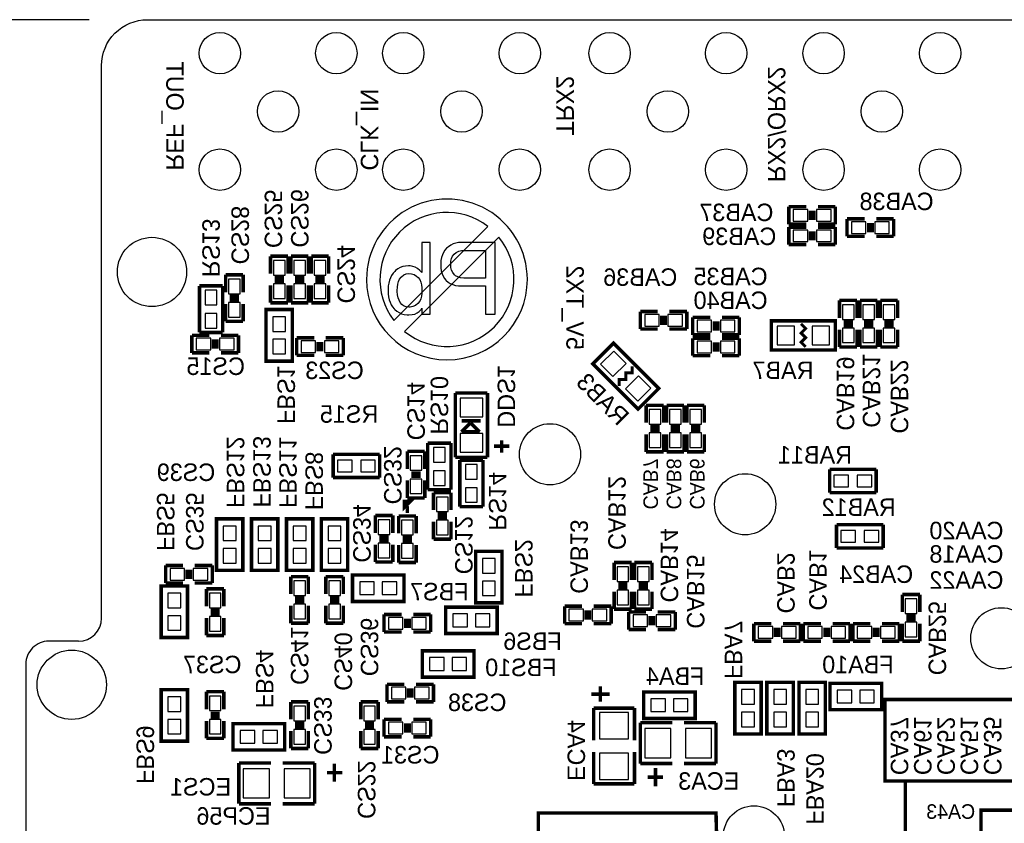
# Model space of a CAD drawing. Extents: x -70 to 514, y -134 to 276.
# Tile 7 of 17: x 0 to 43, y 48 to 83. Entities that reach past the tile are written whole.
import ezdxf
from ezdxf.enums import TextEntityAlignment as Align

# ---------------------------------------------------------------- set-up
doc = ezdxf.new("R2010")
doc.units = 0
for name, color, linetype in [('BOARD_GEOMETRY_DIMENSION', 2, 'CONTINUOUS'), ('BOARD_GEOMETRY_OUTLINE', 3, 'CONTINUOUS'), ('BOARD_GEOMETRY_SILKSCREEN_B', 1, 'CONTINUOUS'), ('PACKAGE_GEOMETRY_SILKSCREEN_B', 4, 'CONTINUOUS'), ('PIN_B', 5, 'CONTINUOUS'), ('REF_DES_SILKSCREEN_B', 6, 'CONTINUOUS')]:
    doc.layers.add(name, color=color, linetype=linetype)

msp = doc.modelspace()

# ---------------------------------------------------------------- linework, layer by layer
at = {"layer": 'BOARD_GEOMETRY_DIMENSION'}
msp.add_lwpolyline([(2.759964, 82.598768), (-22.86, 82.598768)], dxfattribs=at)
at = {"layer": 'BOARD_GEOMETRY_OUTLINE'}
for points in [[(3.299968, 74.295), (3.299968, 80.598772, -0.414214), (5.299964, 82.598768), (62.29985, 82.598768, -0.414214), (64.299846, 80.598772), (64.299846, 72.098662)], [(2.29997, 55.498746, 0.414195), (3.299968, 56.498744)], [(2.302002, 55.498746), (0.999998, 55.498746, 0.414214), (0, 54.498748), (0, 25.598628)]]:
    msp.add_lwpolyline(points, format="xyb", dxfattribs=at)
msp.add_lwpolyline([(3.299968, 56.498744), (3.299968, 74.295)], dxfattribs=at)
at = {"layer": 'BOARD_GEOMETRY_SILKSCREEN_B'}
for points in [[(21.870924, 71.272654, 1), (14.857222, 71.272502, 1)], [(20.15109, 73.585578, 0.879905), (16.051276, 69.48551)], [(16.514318, 69.009514, 0.904472), (20.627086, 73.122282)]]:
    msp.add_lwpolyline(points, format="xyb", close=True, dxfattribs=at)
for points in [[(16.086074, 69.964808), (16.175736, 69.887084), (16.275558, 69.8246), (16.384524, 69.778372), (16.502634, 69.746876), (16.63065, 69.730874), (16.706342, 69.727826), (16.842486, 69.736716), (16.963644, 69.765164), (17.068546, 69.812408), (17.159478, 69.878194), (17.234916, 69.962776), (17.271238, 70.020434), (17.271238, 69.764148), (17.63649, 69.764148), (17.63649, 72.884538), (17.271238, 72.884538), (17.271238, 71.57085), (17.182592, 71.666608), (17.08658, 71.743316), (16.982694, 71.800974), (16.872712, 71.840344), (16.755872, 71.86041), (16.688308, 71.862442), (16.55699, 71.854314), (16.436086, 71.830184), (16.323056, 71.789798), (16.21917, 71.73341), (16.123412, 71.660766), (16.086074, 71.62546), (16.01216, 71.542656), (15.949676, 71.449946), (15.897352, 71.347838), (15.85595, 71.23684), (15.825724, 71.116952), (15.804388, 70.98792), (15.795244, 70.848474), (15.794482, 70.78599), (15.799562, 70.645782), (15.815564, 70.513702), (15.843758, 70.390512), (15.882112, 70.276466), (15.931642, 70.171564), (15.992094, 70.075806), (16.062706, 69.988938)], [(18.2499, 71.318628), (18.319496, 71.234046), (18.329656, 71.223886), (18.414238, 71.151242), (18.51025, 71.091806), (18.617184, 71.04634), (18.736056, 71.013066), (18.865342, 70.993762), (19.004534, 70.986904), (20.043648, 70.986904), (20.043648, 69.764148), (20.463256, 69.764148), (20.463256, 72.884538), (19.004534, 72.884538), (18.8722, 72.877426), (18.749264, 72.855074), (18.633186, 72.818752), (18.527268, 72.767444), (18.428462, 72.700896), (18.34769, 72.629268), (18.273014, 72.543416), (18.211546, 72.447404), (18.163032, 72.34174), (18.12671, 72.225662), (18.103596, 72.099424), (18.09242, 71.96328), (18.09242, 71.918068), (18.098516, 71.774558), (18.117566, 71.643494), (18.149062, 71.523606), (18.193512, 71.415656)], [(19.095212, 72.538336), (20.043648, 72.538336), (20.043648, 71.333868), (19.095212, 71.333868), (18.9611, 71.345044), (18.844006, 71.379334), (18.743168, 71.436738), (18.693892, 71.480172), (18.620994, 71.57085), (18.56867, 71.675752), (18.538444, 71.795894), (18.530316, 71.918068), (18.53946, 72.06234), (18.566638, 72.186292), (18.612104, 72.290178), (18.675604, 72.373998), (18.76933, 72.44969), (18.875248, 72.502014), (18.994374, 72.531224)], [(16.706342, 71.534528), (16.82242, 71.52132), (16.932402, 71.481188), (17.037304, 71.413624), (17.1069, 71.352156), (17.178528, 71.263256), (17.229074, 71.15937), (17.260316, 71.039228), (17.271238, 70.9041), (17.271238, 70.677024), (17.260316, 70.549008), (17.228058, 70.431914), (17.174464, 70.325996), (17.098772, 70.230238), (17.088612, 70.220078), (16.990822, 70.140576), (16.882872, 70.085966), (16.765778, 70.05955), (16.706342, 70.056756), (16.583152, 70.072758), (16.47444, 70.121272), (16.3957, 70.183756), (16.32712, 70.26656), (16.273526, 70.36435), (16.23314, 70.475348), (16.206978, 70.601332), (16.195802, 70.740524), (16.194786, 70.78599), (16.201898, 70.937374), (16.222218, 71.071486), (16.254476, 71.18858), (16.300704, 71.288402), (16.360394, 71.37019), (16.377412, 71.388224), (16.478504, 71.468996), (16.587216, 71.518526), (16.705326, 71.534528)]]:
    msp.add_lwpolyline(points, close=True, dxfattribs=at)
at = {"layer": 'BOARD_GEOMETRY_SILKSCREEN_B', "const_width": 0.1524}
for points in [[(16.637, 61.087), (16.637, 61.341), (16.51, 61.468), (16.51, 61.341), (16.764, 61.595), (16.51, 61.595), (16.51, 61.468)], [(38.354, 44.45), (38.354, 49.403), (43.942, 49.403), (43.942, 52.959), (37.465, 52.959), (37.465, 49.403), (38.354, 49.403)], [(40.767, 43.688), (40.767, 44.958), (41.656, 44.958), (41.656, 48.133), (47.117, 48.133), (47.117, 46.355)], [(36.068, 42.672), (30.226, 42.672), (30.099, 48.006), (22.352, 48.006), (22.352, 46.228), (25.527, 46.228), (25.527, 44.577), (30.099, 44.577)]]:
    msp.add_lwpolyline(points, dxfattribs=at)
at = {"layer": 'PACKAGE_GEOMETRY_SILKSCREEN_B'}
for points, const_width in [([(33.274, 74.443844), (33.274, 73.681844)], 0.1524), ([(34.036, 74.443844), (33.274, 74.443844)], 0.1524), ([(34.2138, 73.859644), (34.2138, 74.266044)], 0.1524), ([(34.3662, 73.859644), (34.3662, 74.266044)], 0.1524), ([(35.306, 74.443844), (34.544, 74.443844)], 0.1524), ([(35.306, 73.681844), (35.306, 74.443844)], 0.1524), ([(35.814, 73.914), (35.814, 73.152)], 0.1524), ([(36.576, 73.914), (35.814, 73.914)], 0.1524), ([(37.846, 73.914), (37.084, 73.914)], 0.1524), ([(37.846, 73.152), (37.846, 73.914)], 0.1524), ([(33.274, 73.681844), (34.036, 73.681844)], 0.1524), ([(33.274, 73.554844), (33.274, 72.792844)], 0.1524), ([(34.036, 73.554844), (33.274, 73.554844)], 0.1524), ([(34.2138, 72.970644), (34.2138, 73.377044)], 0.1524), ([(34.3662, 72.970644), (34.3662, 73.377044)], 0.1524), ([(34.544, 73.681844), (35.306, 73.681844)], 0.1524), ([(35.306, 73.554844), (34.544, 73.554844)], 0.1524), ([(35.306, 72.792844), (35.306, 73.554844)], 0.1524), ([(36.7538, 73.7362), (36.7538, 73.3298)], 0.1524), ([(36.9062, 73.7362), (36.9062, 73.3298)], 0.1524), ([(35.814, 73.152), (36.576, 73.152)], 0.1524), ([(37.084, 73.152), (37.846, 73.152)], 0.1524), ([(33.274, 72.792844), (34.036, 72.792844)], 0.1524), ([(34.544, 72.792844), (35.306, 72.792844)], 0.1524), ([(11.43, 72.284844), (10.668, 72.284844)], 0.1524), ([(10.668, 72.284844), (10.668, 71.522844)], 0.1524), ([(11.43, 71.522844), (11.43, 72.284844)], 0.1524), ([(12.319, 72.284844), (11.557, 72.284844)], 0.1524), ([(11.557, 72.284844), (11.557, 71.522844)], 0.1524), ([(12.319, 71.522844), (12.319, 72.284844)], 0.1524), ([(13.208, 72.284844), (12.446, 72.284844)], 0.1524), ([(12.446, 72.284844), (12.446, 71.522844)], 0.1524), ([(13.208, 71.522844), (13.208, 72.284844)], 0.1524), ([(9.4742, 71.4756), (8.7122, 71.4756)], 0.1524), ([(8.7122, 71.4756), (8.7122, 70.7136)], 0.1524), ([(9.4742, 70.7136), (9.4742, 71.4756)], 0.1524), ([(11.2522, 71.345044), (10.8458, 71.345044)], 0.1524), ([(12.1412, 71.345044), (11.7348, 71.345044)], 0.1524), ([(13.0302, 71.345044), (12.6238, 71.345044)], 0.1524), ([(7.5692, 70.993), (8.5852, 70.993)], 0.1524), ([(7.5692, 68.961), (7.5692, 70.993)], 0.1524), ([(8.5852, 70.993), (8.5852, 68.961)], 0.1524), ([(10.668, 71.014844), (10.668, 70.252844)], 0.1524), ([(11.2522, 71.192644), (10.8458, 71.192644)], 0.1524), ([(11.43, 70.252844), (11.43, 71.014844)], 0.1524), ([(11.557, 71.014844), (11.557, 70.252844)], 0.1524), ([(12.1412, 71.192644), (11.7348, 71.192644)], 0.1524), ([(12.319, 70.252844), (12.319, 71.014844)], 0.1524), ([(12.446, 71.014844), (12.446, 70.252844)], 0.1524), ([(13.0302, 71.192644), (12.6238, 71.192644)], 0.1524), ([(13.208, 70.252844), (13.208, 71.014844)], 0.1524), ([(8.89, 70.5358), (9.2964, 70.5358)], 0.1524), ([(8.89, 70.3834), (9.2964, 70.3834)], 0.1524), ([(35.4838, 70.358), (35.4838, 69.596)], 0.1524), ([(36.2458, 70.358), (35.4838, 70.358)], 0.1524), ([(36.2458, 69.596), (36.2458, 70.358)], 0.1524), ([(37.1348, 70.358), (36.3728, 70.358)], 0.1524), ([(36.3728, 70.358), (36.3728, 69.596)], 0.1524), ([(37.1348, 69.596), (37.1348, 70.358)], 0.1524), ([(38.0238, 70.358), (37.2618, 70.358)], 0.1524), ([(37.2618, 70.358), (37.2618, 69.596)], 0.1524), ([(38.0238, 69.596), (38.0238, 70.358)], 0.1524), ([(8.7122, 70.2056), (8.7122, 69.4436)], 0.1524), ([(9.4742, 69.4436), (9.4742, 70.2056)], 0.1524), ([(10.473944, 69.958966), (10.473944, 67.709034), (11.624056, 67.709034), (11.624056, 69.958966), (10.473944, 69.958966)], 0.1524), ([(10.668, 70.252844), (11.43, 70.252844)], 0.1524), ([(11.557, 70.252844), (12.319, 70.252844)], 0.1524), ([(12.446, 70.252844), (13.208, 70.252844)], 0.1524), ([(26.797, 69.871844), (26.797, 69.109844)], 0.1524), ([(27.559, 69.871844), (26.797, 69.871844)], 0.1524), ([(27.7368, 69.287644), (27.7368, 69.694044)], 0.1524), ([(27.8892, 69.287644), (27.8892, 69.694044)], 0.1524), ([(28.829, 69.871844), (28.067, 69.871844)], 0.1524), ([(28.829, 69.109844), (28.829, 69.871844)], 0.1524), ([(29.083, 69.617844), (29.083, 68.855844)], 0.1524), ([(29.845, 69.617844), (29.083, 69.617844)], 0.1524), ([(31.115, 69.617844), (30.353, 69.617844)], 0.1524), ([(31.115, 68.855844), (31.115, 69.617844)], 0.1524), ([(8.7122, 69.4436), (9.4742, 69.4436)], 0.1524), ([(26.797, 69.109844), (27.559, 69.109844)], 0.1524), ([(28.067, 69.109844), (28.829, 69.109844)], 0.1524), ([(30.0228, 69.440044), (30.0228, 69.033644)], 0.1524), ([(30.1752, 69.440044), (30.1752, 69.033644)], 0.1524), ([(32.512, 68.199), (35.306, 68.199), (35.306, 69.469), (32.512, 69.469), (32.512, 68.199)], 0.1524), ([(33.808924, 69.334126), (34.009076, 69.133974), (33.808924, 68.934076), (34.009076, 68.733924), (33.808924, 68.534026), (34.009076, 68.333874)], 0.127), ([(35.4838, 69.088), (35.4838, 68.326)], 0.1524), ([(36.068, 69.4182), (35.6616, 69.4182)], 0.1524), ([(36.068, 69.2658), (35.6616, 69.2658)], 0.1524), ([(36.2458, 68.326), (36.2458, 69.088)], 0.1524), ([(36.3728, 69.088), (36.3728, 68.326)], 0.1524), ([(36.957, 69.4182), (36.5506, 69.4182)], 0.1524), ([(36.957, 69.2658), (36.5506, 69.2658)], 0.1524), ([(37.1348, 68.326), (37.1348, 69.088)], 0.1524), ([(37.2618, 69.088), (37.2618, 68.326)], 0.1524), ([(37.846, 69.4182), (37.4396, 69.4182)], 0.1524), ([(37.846, 69.2658), (37.4396, 69.2658)], 0.1524), ([(38.0238, 68.326), (38.0238, 69.088)], 0.1524), ([(8.001, 68.834), (7.239, 68.834)], 0.1524), ([(7.239, 68.834), (7.239, 68.072)], 0.1524), ([(8.5852, 68.961), (7.5692, 68.961)], 0.1524), ([(8.1788, 68.2498), (8.1788, 68.6562)], 0.1524), ([(8.3312, 68.2498), (8.3312, 68.6562)], 0.1524), ([(9.271, 68.834), (8.509, 68.834)], 0.1524), ([(9.271, 68.072), (9.271, 68.834)], 0.1524), ([(12.573, 68.725034), (11.811, 68.725034)], 0.1524), ([(11.811, 68.725034), (11.811, 67.963034)], 0.1524), ([(13.843, 68.725034), (13.081, 68.725034)], 0.1524), ([(13.843, 67.963034), (13.843, 68.725034)], 0.1524), ([(29.083, 68.855844), (29.845, 68.855844)], 0.1524), ([(29.083, 68.707), (29.083, 67.945)], 0.1524), ([(29.845, 68.707), (29.083, 68.707)], 0.1524), ([(30.353, 68.855844), (31.115, 68.855844)], 0.1524), ([(31.115, 68.707), (30.353, 68.707)], 0.1524), ([(31.115, 67.945), (31.115, 68.707)], 0.1524), ([(12.7508, 68.140834), (12.7508, 68.547234)], 0.1524), ([(12.9032, 68.140834), (12.9032, 68.547234)], 0.1524), ([(24.725122, 67.594734), (26.700734, 65.619122), (27.598878, 66.517266), (25.623266, 68.492878), (24.725122, 67.594734)], 0.1524), ([(30.0228, 68.5292), (30.0228, 68.1228)], 0.1524), ([(30.1752, 68.5292), (30.1752, 68.1228)], 0.1524), ([(35.4838, 68.326), (36.2458, 68.326)], 0.1524), ([(36.3728, 68.326), (37.1348, 68.326)], 0.1524), ([(37.2618, 68.326), (38.0238, 68.326)], 0.1524), ([(7.239, 68.072), (8.001, 68.072)], 0.1524), ([(8.509, 68.072), (9.271, 68.072)], 0.1524), ([(11.811, 67.963034), (12.573, 67.963034)], 0.1524), ([(13.081, 67.963034), (13.843, 67.963034)], 0.1524), ([(29.083, 67.945), (29.845, 67.945)], 0.1524), ([(30.353, 67.945), (31.115, 67.945)], 0.1524), ([(26.444956, 67.480434), (26.444956, 67.197224), (26.162, 67.197478), (26.162, 66.914522), (25.879044, 66.914776), (25.879044, 66.631566)], 0.127), ([(18.730976, 63.518796), (18.730976, 66.318638)], 0.1524), ([(18.730976, 66.318638), (20.131024, 66.318638)], 0.1524), ([(20.131024, 66.318638), (20.131024, 63.518796)], 0.1524), ([(27.813, 65.786), (27.051, 65.786)], 0.1524), ([(27.051, 65.786), (27.051, 65.024)], 0.1524), ([(27.813, 65.024), (27.813, 65.786)], 0.1524), ([(27.94, 65.786), (27.94, 65.024)], 0.1524), ([(28.702, 65.786), (27.94, 65.786)], 0.1524), ([(28.702, 65.024), (28.702, 65.786)], 0.1524), ([(29.591, 65.786), (28.829, 65.786)], 0.1524), ([(28.829, 65.786), (28.829, 65.024)], 0.1524), ([(29.591, 65.024), (29.591, 65.786)], 0.1524), ([(19.8374, 65.108836), (18.9992, 65.108836)], 0.1524), ([(18.9992, 64.626236), (19.3802, 65.007236)], 0.1524), ([(19.3802, 65.007236), (19.4056, 65.007236)], 0.1524), ([(19.4056, 65.007236), (19.7866, 64.626236)], 0.1524), ([(27.2288, 64.8462), (27.6352, 64.8462)], 0.1524), ([(28.1178, 64.8462), (28.5242, 64.8462)], 0.1524), ([(29.0068, 64.8462), (29.4132, 64.8462)], 0.1524), ([(19.7866, 64.626236), (18.9992, 64.626236)], 0.1524), ([(27.051, 64.516), (27.051, 63.754)], 0.1524), ([(27.2288, 64.6938), (27.6352, 64.6938)], 0.1524), ([(27.813, 63.754), (27.813, 64.516)], 0.1524), ([(27.94, 64.516), (27.94, 63.754)], 0.1524), ([(28.1178, 64.6938), (28.5242, 64.6938)], 0.1524), ([(28.702, 63.754), (28.702, 64.516)], 0.1524), ([(28.829, 64.516), (28.829, 63.754)], 0.1524), ([(29.0068, 64.6938), (29.4132, 64.6938)], 0.1524), ([(29.591, 63.754), (29.591, 64.516)], 0.1524), ([(17.526, 64.135), (18.542, 64.135)], 0.1524), ([(17.526, 62.103), (17.526, 64.135)], 0.1524), ([(18.542, 64.135), (18.542, 62.103)], 0.1524), ([(21.082, 64.004444), (20.4216, 64.004444)], 0.1524), ([(20.7518, 63.725044), (20.7518, 64.258444)], 0.1524), ([(13.3985, 62.632844), (13.3985, 63.648844)], 0.1524), ([(13.3985, 63.648844), (15.4305, 63.648844)], 0.1524), ([(15.4305, 63.648844), (15.4305, 62.632844)], 0.1524), ([(17.399, 63.775844), (16.637, 63.775844)], 0.1524), ([(16.637, 63.775844), (16.637, 63.013844)], 0.1524), ([(17.399, 63.013844), (17.399, 63.775844)], 0.1524), ([(20.131024, 63.518796), (18.730976, 63.518796)], 0.1524), ([(27.051, 63.754), (27.813, 63.754)], 0.1524), ([(27.94, 63.754), (28.702, 63.754)], 0.1524), ([(28.829, 63.754), (29.591, 63.754)], 0.1524), ([(18.923, 61.362844), (18.923, 63.394844)], 0.1524), ([(18.923, 63.394844), (19.939, 63.394844)], 0.1524), ([(19.939, 63.394844), (19.939, 61.362844)], 0.1524), ([(15.4305, 62.632844), (13.3985, 62.632844)], 0.1524), ([(16.8148, 62.836044), (17.2212, 62.836044)], 0.1524), ([(16.8148, 62.683644), (17.2212, 62.683644)], 0.1524), ([(35.052, 61.976), (35.052, 62.992)], 0.1524), ([(35.052, 62.992), (37.084, 62.992)], 0.1524), ([(37.084, 62.992), (37.084, 61.976)], 0.1524), ([(16.637, 62.505844), (16.637, 61.743844)], 0.1524), ([(17.399, 61.743844), (17.399, 62.505844)], 0.1524), ([(18.542, 62.103), (17.526, 62.103)], 0.1524), ([(18.542, 61.976), (17.78, 61.976)], 0.1524), ([(17.78, 61.976), (17.78, 61.214)], 0.1524), ([(18.542, 61.214), (18.542, 61.976)], 0.1524), ([(37.084, 61.976), (35.052, 61.976)], 0.1524), ([(16.637, 61.743844), (17.399, 61.743844)], 0.1524), ([(19.939, 61.362844), (18.923, 61.362844)], 0.1524), ([(16.002, 60.981844), (15.24, 60.981844)], 0.1524), ([(15.24, 60.981844), (15.24, 60.219844)], 0.1524), ([(16.002, 60.219844), (16.002, 60.981844)], 0.1524), ([(17.018, 60.96), (16.256, 60.96)], 0.1524), ([(16.256, 60.96), (16.256, 60.198)], 0.1524), ([(17.018, 60.198), (17.018, 60.96)], 0.1524), ([(18.3642, 61.0362), (17.9578, 61.0362)], 0.1524), ([(8.314944, 60.83681), (8.314944, 58.586878), (9.465056, 58.586878), (9.465056, 60.83681), (8.314944, 60.83681)], 0.1524), ([(9.838944, 60.83681), (9.838944, 58.586878), (10.989056, 58.586878), (10.989056, 60.83681), (9.838944, 60.83681)], 0.1524), ([(11.362944, 60.83681), (11.362944, 58.586878), (12.513056, 58.586878), (12.513056, 60.83681), (11.362944, 60.83681)], 0.1524), ([(12.886944, 60.83681), (12.886944, 58.586878), (14.037056, 58.586878), (14.037056, 60.83681), (12.886944, 60.83681)], 0.1524), ([(17.78, 60.706), (17.78, 59.944)], 0.1524), ([(18.3642, 60.8838), (17.9578, 60.8838)], 0.1524), ([(18.542, 59.944), (18.542, 60.706)], 0.1524), ([(35.3568, 60.579), (37.3888, 60.579)], 0.1524), ([(35.3568, 59.563), (35.3568, 60.579)], 0.1524), ([(37.3888, 60.579), (37.3888, 59.563)], 0.1524), ([(15.24, 59.711844), (15.24, 58.949844)], 0.1524), ([(15.8242, 60.042044), (15.4178, 60.042044)], 0.1524), ([(15.8242, 59.889644), (15.4178, 59.889644)], 0.1524), ([(16.002, 58.949844), (16.002, 59.711844)], 0.1524), ([(16.256, 59.69), (16.256, 58.928)], 0.1524), ([(16.8402, 60.0202), (16.4338, 60.0202)], 0.1524), ([(16.8402, 59.8678), (16.4338, 59.8678)], 0.1524), ([(17.018, 58.928), (17.018, 59.69)], 0.1524), ([(17.78, 59.944), (18.542, 59.944)], 0.1524), ([(20.768056, 57.168034), (20.768056, 59.417966), (19.617944, 59.417966), (19.617944, 57.168034), (20.768056, 57.168034)], 0.1524), ([(37.3888, 59.563), (35.3568, 59.563)], 0.1524), ([(6.858, 58.801), (6.096, 58.801)], 0.1524), ([(6.096, 58.801), (6.096, 58.039)], 0.1524), ([(8.128, 58.801), (7.366, 58.801)], 0.1524), ([(8.128, 58.039), (8.128, 58.801)], 0.1524), ([(15.24, 58.949844), (16.002, 58.949844)], 0.1524), ([(16.256, 58.928), (17.018, 58.928)], 0.1524), ([(25.654, 58.928), (25.654, 58.165746)], 0.1524), ([(26.416, 58.927746), (25.654, 58.928)], 0.1524), ([(26.416, 58.166), (26.416, 58.927746)], 0.1524), ([(27.305, 58.928), (26.543, 58.928)], 0.1524), ([(26.543, 58.928), (26.543, 58.166)], 0.1524), ([(27.305, 58.166), (27.305, 58.928)], 0.1524), ([(7.0358, 58.2168), (7.0358, 58.6232)], 0.1524), ([(7.1882, 58.2168), (7.1882, 58.6232)], 0.1524), ([(14.242034, 57.231788), (16.491966, 57.231788), (16.491966, 58.3819), (14.242034, 58.3819), (14.242034, 57.231788)], 0.1524), ([(5.901944, 57.905904), (5.901944, 55.655972), (7.052056, 55.655972), (7.052056, 57.905904), (5.901944, 57.905904)], 0.1524), ([(6.096, 58.039), (6.858, 58.039)], 0.1524), ([(7.366, 58.039), (8.128, 58.039)], 0.1524), ([(12.319, 58.314844), (11.557, 58.314844)], 0.1524), ([(11.557, 58.314844), (11.557, 57.552844)], 0.1524), ([(12.319, 57.552844), (12.319, 58.314844)], 0.1524), ([(13.843, 58.314844), (13.081, 58.314844)], 0.1524), ([(13.081, 58.314844), (13.081, 57.552844)], 0.1524), ([(13.843, 57.552844), (13.843, 58.314844)], 0.1524), ([(25.8318, 57.987946), (26.2382, 57.9882)], 0.1524), ([(26.7208, 57.9882), (27.1272, 57.9882)], 0.1524), ([(8.636, 57.778904), (7.874, 57.778904)], 0.1524), ([(7.874, 57.778904), (7.874, 57.016904)], 0.1524), ([(8.636, 57.016904), (8.636, 57.778904)], 0.1524), ([(25.654, 57.657746), (25.654, 56.896)], 0.1524), ([(25.8318, 57.835546), (26.2382, 57.835546)], 0.1524), ([(26.416, 56.896), (26.416, 57.657746)], 0.1524), ([(26.543, 57.658), (26.543, 56.896)], 0.1524), ([(26.7208, 57.8358), (27.1272, 57.8358)], 0.1524), ([(27.305, 56.896), (27.305, 57.658)], 0.1524), ([(38.989, 57.531), (38.227, 57.531)], 0.1524), ([(38.227, 57.531), (38.227, 56.769)], 0.1524), ([(38.989, 56.769), (38.989, 57.531)], 0.1524), ([(11.557, 57.044844), (11.557, 56.282844)], 0.1524), ([(12.1412, 57.375044), (11.7348, 57.375044)], 0.1524), ([(12.1412, 57.222644), (11.7348, 57.222644)], 0.1524), ([(12.319, 56.282844), (12.319, 57.044844)], 0.1524), ([(13.081, 57.044844), (13.081, 56.282844)], 0.1524), ([(13.6652, 57.375044), (13.2588, 57.375044)], 0.1524), ([(13.6652, 57.222644), (13.2588, 57.222644)], 0.1524), ([(13.843, 56.282844), (13.843, 57.044844)], 0.1524), ([(8.4582, 56.839104), (8.0518, 56.839104)], 0.1524), ([(8.4582, 56.686704), (8.0518, 56.686704)], 0.1524), ([(16.383, 56.663844), (15.621, 56.663844)], 0.1524), ([(15.621, 56.663844), (15.621, 55.901844)], 0.1524), ([(17.653, 56.663844), (16.891, 56.663844)], 0.1524), ([(17.653, 55.901844), (17.653, 56.663844)], 0.1524), ([(18.306034, 55.834788), (20.555966, 55.834788), (20.555966, 56.9849), (18.306034, 56.9849), (18.306034, 55.834788)], 0.1524), ([(24.257, 57.023), (23.495, 57.023)], 0.1524), ([(23.495, 57.023), (23.495, 56.261)], 0.1524), ([(24.4348, 56.4388), (24.4348, 56.8452)], 0.1524), ([(24.5872, 56.4388), (24.5872, 56.8452)], 0.1524), ([(25.527, 57.023), (24.765, 57.023)], 0.1524), ([(25.527, 56.261), (25.527, 57.023)], 0.1524), ([(25.654, 56.896), (26.416, 56.896)], 0.1524), ([(27.051, 56.769), (26.289, 56.769)], 0.1524), ([(26.289, 56.769), (26.289, 56.007)], 0.1524), ([(26.543, 56.896), (27.305, 56.896)], 0.1524), ([(28.321, 56.769), (27.559, 56.769)], 0.1524), ([(28.321, 56.007), (28.321, 56.769)], 0.1524), ([(7.874, 56.508904), (7.874, 55.746904)], 0.1524), ([(8.636, 55.746904), (8.636, 56.508904)], 0.1524), ([(11.557, 56.282844), (12.319, 56.282844)], 0.1524), ([(13.081, 56.282844), (13.843, 56.282844)], 0.1524), ([(16.5608, 56.079644), (16.5608, 56.486044)], 0.1524), ([(16.7132, 56.079644), (16.7132, 56.486044)], 0.1524), ([(23.495, 56.261), (24.257, 56.261)], 0.1524), ([(24.765, 56.261), (25.527, 56.261)], 0.1524), ([(27.2288, 56.5912), (27.2288, 56.1848)], 0.1524), ([(27.3812, 56.5912), (27.3812, 56.1848)], 0.1524), ([(32.512, 56.261), (31.75, 56.261)], 0.1524), ([(31.75, 56.261), (31.75, 55.499)], 0.1524), ([(33.782, 56.261), (33.02, 56.261)], 0.1524), ([(33.782, 55.499), (33.782, 56.261)], 0.1524), ([(34.671, 56.261), (33.909, 56.261)], 0.1524), ([(33.909, 56.261), (33.909, 55.499)], 0.1524), ([(35.941, 56.261), (35.179, 56.261)], 0.1524), ([(35.941, 55.499), (35.941, 56.261)], 0.1524), ([(36.83, 56.261), (36.068, 56.261)], 0.1524), ([(36.068, 56.261), (36.068, 55.499)], 0.1524), ([(38.1, 56.261), (37.338, 56.261)], 0.1524), ([(38.1, 55.499), (38.1, 56.261)], 0.1524), ([(38.227, 56.261), (38.227, 55.499)], 0.1524), ([(38.4048, 56.5912), (38.8112, 56.5912)], 0.1524), ([(38.4048, 56.4388), (38.8112, 56.4388)], 0.1524), ([(38.989, 55.499), (38.989, 56.261)], 0.1524), ([(15.621, 55.901844), (16.383, 55.901844)], 0.1524), ([(16.891, 55.901844), (17.653, 55.901844)], 0.1524), ([(26.289, 56.007), (27.051, 56.007)], 0.1524), ([(27.559, 56.007), (28.321, 56.007)], 0.1524), ([(32.6898, 56.0832), (32.6898, 55.6768)], 0.1524), ([(32.8422, 56.0832), (32.8422, 55.6768)], 0.1524), ([(34.8488, 55.6768), (34.8488, 56.0832)], 0.1524), ([(35.0012, 55.6768), (35.0012, 56.0832)], 0.1524), ([(37.0078, 55.6768), (37.0078, 56.0832)], 0.1524), ([(37.1602, 55.6768), (37.1602, 56.0832)], 0.1524), ([(7.874, 55.746904), (8.636, 55.746904)], 0.1524), ([(31.75, 55.499), (32.512, 55.499)], 0.1524), ([(33.02, 55.499), (33.782, 55.499)], 0.1524), ([(33.909, 55.499), (34.671, 55.499)], 0.1524), ([(35.179, 55.499), (35.941, 55.499)], 0.1524), ([(36.068, 55.499), (36.83, 55.499)], 0.1524), ([(37.338, 55.499), (38.1, 55.499)], 0.1524), ([(38.227, 55.499), (38.989, 55.499)], 0.1524), ([(17.290034, 53.929788), (19.539966, 53.929788), (19.539966, 55.0799), (17.290034, 55.0799), (17.290034, 53.929788)], 0.1524), ([(16.51, 53.615844), (15.748, 53.615844)], 0.1524), ([(15.748, 53.615844), (15.748, 52.853844)], 0.1524), ([(17.78, 53.615844), (17.018, 53.615844)], 0.1524), ([(17.78, 52.853844), (17.78, 53.615844)], 0.1524), ([(32.071056, 51.453034), (32.071056, 53.702966), (30.920944, 53.702966), (30.920944, 51.453034), (32.071056, 51.453034)], 0.1524), ([(33.468056, 51.453034), (33.468056, 53.702966), (32.317944, 53.702966), (32.317944, 51.453034), (33.468056, 51.453034)], 0.1524), ([(34.865056, 51.453034), (34.865056, 53.702966), (33.714944, 53.702966), (33.714944, 51.453034), (34.865056, 51.453034)], 0.1524), ([(37.319966, 53.661056), (35.070034, 53.661056), (35.070034, 52.510944), (37.319966, 52.510944), (37.319966, 53.661056)], 0.1524), ([(7.052056, 51.135788), (7.052056, 53.38572), (5.901944, 53.38572), (5.901944, 51.135788), (7.052056, 51.135788)], 0.1524), ([(8.636, 53.294788), (7.874, 53.294788)], 0.1524), ([(7.874, 53.294788), (7.874, 52.532788)], 0.1524), ([(8.636, 52.532788), (8.636, 53.294788)], 0.1524), ([(16.6878, 53.031644), (16.6878, 53.438044)], 0.1524), ([(16.8402, 53.031644), (16.8402, 53.438044)], 0.1524), ([(24.6634, 53.1876), (25.45715, 53.1876)], 0.1524), ([(25.0571, 53.5305), (25.0571, 52.8574)], 0.1524), ([(26.942034, 52.129944), (29.191966, 52.129944), (29.191966, 53.280056), (26.942034, 53.280056), (26.942034, 52.129944)], 0.1524), ([(12.319, 52.853844), (11.557, 52.853844)], 0.1524), ([(11.557, 52.853844), (11.557, 52.091844)], 0.1524), ([(12.319, 52.091844), (12.319, 52.853844)], 0.1524), ([(15.367, 52.853844), (14.605, 52.853844)], 0.1524), ([(14.605, 52.853844), (14.605, 52.091844)], 0.1524), ([(15.367, 52.091844), (15.367, 52.853844)], 0.1524), ([(15.748, 52.853844), (16.51, 52.853844)], 0.1524), ([(17.018, 52.853844), (17.78, 52.853844)], 0.1524), ([(8.0518, 52.354988), (8.4582, 52.354988)], 0.1524), ([(24.765, 52.578), (26.543, 52.578)], 0.1524), ([(24.765, 51.181), (24.765, 52.578)], 0.1524), ([(26.543, 52.578), (26.543, 51.181)], 0.1524), ([(7.874, 52.024788), (7.874, 51.262788)], 0.1524), ([(8.0518, 52.202588), (8.4582, 52.202588)], 0.1524), ([(8.636, 51.262788), (8.636, 52.024788)], 0.1524), ([(11.284966, 51.9049), (9.035034, 51.9049), (9.035034, 50.754788), (11.284966, 50.754788), (11.284966, 51.9049)], 0.1524), ([(11.7348, 51.914044), (12.1412, 51.914044)], 0.1524), ([(14.7828, 51.914044), (15.1892, 51.914044)], 0.1524), ([(16.383, 52.091844), (15.621, 52.091844)], 0.1524), ([(15.621, 52.091844), (15.621, 51.329844)], 0.1524), ([(16.5608, 51.507644), (16.5608, 51.914044)], 0.1524), ([(16.7132, 51.507644), (16.7132, 51.914044)], 0.1524), ([(17.653, 52.091844), (16.891, 52.091844)], 0.1524), ([(17.653, 51.329844), (17.653, 52.091844)], 0.1524), ([(26.797, 51.943), (28.194, 51.943)], 0.1524), ([(26.797, 50.165), (26.797, 51.943)], 0.1524), ([(30.099, 51.943), (28.702, 51.943)], 0.1524), ([(30.099, 50.165), (30.099, 51.943)], 0.1524), ([(11.557, 51.583844), (11.557, 50.821844)], 0.1524), ([(11.7348, 51.761644), (12.1412, 51.761644)], 0.1524), ([(12.319, 50.821844), (12.319, 51.583844)], 0.1524), ([(14.605, 51.583844), (14.605, 50.821844)], 0.1524), ([(14.7828, 51.761644), (15.1892, 51.761644)], 0.1524), ([(15.367, 50.821844), (15.367, 51.583844)], 0.1524), ([(7.874, 51.262788), (8.636, 51.262788)], 0.1524), ([(15.621, 51.329844), (16.383, 51.329844)], 0.1524), ([(16.891, 51.329844), (17.653, 51.329844)], 0.1524), ([(11.557, 50.821844), (12.319, 50.821844)], 0.1524), ([(14.605, 50.821844), (15.367, 50.821844)], 0.1524), ([(24.765, 50.673), (24.765, 49.276)], 0.1524), ([(26.543, 49.276), (26.543, 50.673)], 0.1524), ([(9.29005, 50.186844), (9.29005, 48.408844)], 0.1524), ([(10.68705, 50.186844), (9.29005, 50.186844)], 0.1524), ([(11.19505, 50.186844), (12.59205, 50.186844)], 0.1524), ([(12.59205, 50.186844), (12.59205, 48.408844)], 0.1524), ([(13.79855, 49.767744), (13.12545, 49.767744)], 0.1524), ([(13.45565, 50.161444), (13.45565, 49.367694)], 0.1524), ([(28.194, 50.165), (26.797, 50.165)], 0.1524), ([(27.4574, 49.1744), (27.4574, 49.96815)], 0.1524), ([(28.702, 50.165), (30.099, 50.165)], 0.1524), ([(27.1145, 49.5681), (27.7876, 49.5681)], 0.1524), ([(24.765, 49.276), (26.543, 49.276)], 0.1524), ([(9.29005, 48.408844), (10.68705, 48.408844)], 0.1524), ([(12.59205, 48.408844), (11.19505, 48.408844)], 0.1524)]:
    msp.add_lwpolyline(points, dxfattribs=dict(at, const_width=const_width))
at = {"layer": 'PIN_B'}
for points in [[(33.4645, 74.316844), (33.4645, 73.808844), (34.0995, 73.808844), (34.0995, 74.316844)], [(34.4805, 74.316844), (34.4805, 73.808844), (35.1155, 73.808844), (35.1155, 74.316844)], [(36.6395, 73.279), (36.6395, 73.787), (36.0045, 73.787), (36.0045, 73.279)], [(37.6555, 73.279), (37.6555, 73.787), (37.0205, 73.787), (37.0205, 73.279)], [(33.4645, 73.427844), (33.4645, 72.919844), (34.0995, 72.919844), (34.0995, 73.427844)], [(34.4805, 73.427844), (34.4805, 72.919844), (35.1155, 72.919844), (35.1155, 73.427844)], [(10.795, 71.459344), (11.303, 71.459344), (11.303, 72.094344), (10.795, 72.094344)], [(11.684, 71.459344), (12.192, 71.459344), (12.192, 72.094344), (11.684, 72.094344)], [(12.573, 71.459344), (13.081, 71.459344), (13.081, 72.094344), (12.573, 72.094344)], [(9.3472, 71.2851), (8.8392, 71.2851), (8.8392, 70.6501), (9.3472, 70.6501)], [(10.795, 70.443344), (11.303, 70.443344), (11.303, 71.078344), (10.795, 71.078344)], [(11.684, 70.443344), (12.192, 70.443344), (12.192, 71.078344), (11.684, 71.078344)], [(12.573, 70.443344), (13.081, 70.443344), (13.081, 71.078344), (12.573, 71.078344)], [(8.3312, 70.8025), (7.8232, 70.8025), (7.8232, 70.1675), (8.3312, 70.1675)], [(9.3472, 70.2691), (8.8392, 70.2691), (8.8392, 69.6341), (9.3472, 69.6341)], [(35.6108, 69.5325), (36.1188, 69.5325), (36.1188, 70.1675), (35.6108, 70.1675)], [(36.4998, 69.5325), (37.0078, 69.5325), (37.0078, 70.1675), (36.4998, 70.1675)], [(37.3888, 69.5325), (37.8968, 69.5325), (37.8968, 70.1675), (37.3888, 70.1675)], [(8.3312, 69.7865), (7.8232, 69.7865), (7.8232, 69.1515), (8.3312, 69.1515)], [(11.3284, 69.641466), (10.7696, 69.641466), (10.7696, 69.006466), (11.3284, 69.006466)], [(26.9875, 69.744844), (26.9875, 69.236844), (27.6225, 69.236844), (27.6225, 69.744844)], [(28.0035, 69.744844), (28.0035, 69.236844), (28.6385, 69.236844), (28.6385, 69.744844)], [(29.9085, 68.982844), (29.9085, 69.490844), (29.2735, 69.490844), (29.2735, 68.982844)], [(30.9245, 68.982844), (30.9245, 69.490844), (30.2895, 69.490844), (30.2895, 68.982844)], [(32.766, 69.2404), (32.766, 68.4276), (33.528, 68.4276), (33.528, 69.2404)], [(34.29, 69.2404), (34.29, 68.4276), (35.052, 68.4276), (35.052, 69.2404)], [(35.6108, 68.5165), (36.1188, 68.5165), (36.1188, 69.1515), (35.6108, 69.1515)], [(36.4998, 68.5165), (37.0078, 68.5165), (37.0078, 69.1515), (36.4998, 69.1515)], [(37.3888, 68.5165), (37.8968, 68.5165), (37.8968, 69.1515), (37.3888, 69.1515)], [(7.4295, 68.707), (7.4295, 68.199), (8.0645, 68.199), (8.0645, 68.707)], [(8.4455, 68.707), (8.4455, 68.199), (9.0805, 68.199), (9.0805, 68.707)], [(11.3284, 68.661534), (10.7696, 68.661534), (10.7696, 68.026534), (11.3284, 68.026534)], [(12.0015, 68.598034), (12.0015, 68.090034), (12.6365, 68.090034), (12.6365, 68.598034)], [(13.0175, 68.598034), (13.0175, 68.090034), (13.6525, 68.090034), (13.6525, 68.598034)], [(29.9085, 68.072), (29.9085, 68.58), (29.2735, 68.58), (29.2735, 68.072)], [(30.9245, 68.072), (30.9245, 68.58), (30.2895, 68.58), (30.2895, 68.072)], [(25.641227, 68.15151), (25.06649, 67.576773), (25.605305, 67.037958), (26.180042, 67.612695)], [(26.718695, 67.074042), (26.143958, 66.499305), (26.682773, 65.96049), (27.25751, 66.535227)], [(18.9357, 65.287398), (19.9263, 65.287398), (19.9263, 66.100198), (18.9357, 66.100198)], [(27.686, 65.5955), (27.178, 65.5955), (27.178, 64.9605), (27.686, 64.9605)], [(28.575, 65.5955), (28.067, 65.5955), (28.067, 64.9605), (28.575, 64.9605)], [(29.464, 65.5955), (28.956, 65.5955), (28.956, 64.9605), (29.464, 64.9605)], [(18.9357, 63.737236), (19.9263, 63.737236), (19.9263, 64.550036), (18.9357, 64.550036)], [(27.686, 64.5795), (27.178, 64.5795), (27.178, 63.9445), (27.686, 63.9445)], [(28.575, 64.5795), (28.067, 64.5795), (28.067, 63.9445), (28.575, 63.9445)], [(29.464, 64.5795), (28.956, 64.5795), (28.956, 63.9445), (29.464, 63.9445)], [(17.272, 63.585344), (16.764, 63.585344), (16.764, 62.950344), (17.272, 62.950344)], [(18.288, 63.9445), (17.78, 63.9445), (17.78, 63.3095), (18.288, 63.3095)], [(14.224, 62.886844), (14.224, 63.394844), (13.589, 63.394844), (13.589, 62.886844)], [(15.24, 62.886844), (15.24, 63.394844), (14.605, 63.394844), (14.605, 62.886844)], [(19.177, 62.569344), (19.685, 62.569344), (19.685, 63.204344), (19.177, 63.204344)], [(18.288, 62.9285), (17.78, 62.9285), (17.78, 62.2935), (18.288, 62.2935)], [(35.8775, 62.23), (35.8775, 62.738), (35.2425, 62.738), (35.2425, 62.23)], [(36.8935, 62.23), (36.8935, 62.738), (36.2585, 62.738), (36.2585, 62.23)], [(17.272, 62.569344), (16.764, 62.569344), (16.764, 61.934344), (17.272, 61.934344)], [(19.177, 61.553344), (19.685, 61.553344), (19.685, 62.188344), (19.177, 62.188344)], [(17.907, 61.1505), (18.415, 61.1505), (18.415, 61.7855), (17.907, 61.7855)], [(15.367, 60.156344), (15.875, 60.156344), (15.875, 60.791344), (15.367, 60.791344)], [(16.383, 60.1345), (16.891, 60.1345), (16.891, 60.7695), (16.383, 60.7695)], [(17.907, 60.1345), (18.415, 60.1345), (18.415, 60.7695), (17.907, 60.7695)], [(9.1694, 60.51931), (8.6106, 60.51931), (8.6106, 59.88431), (9.1694, 59.88431)], [(10.6934, 60.51931), (10.1346, 60.51931), (10.1346, 59.88431), (10.6934, 59.88431)], [(12.2174, 60.51931), (11.6586, 60.51931), (11.6586, 59.88431), (12.2174, 59.88431)], [(13.7414, 60.51931), (13.1826, 60.51931), (13.1826, 59.88431), (13.7414, 59.88431)], [(36.1823, 59.817), (36.1823, 60.325), (35.5473, 60.325), (35.5473, 59.817)], [(37.1983, 59.817), (37.1983, 60.325), (36.5633, 60.325), (36.5633, 59.817)], [(15.367, 59.140344), (15.875, 59.140344), (15.875, 59.775344), (15.367, 59.775344)], [(16.383, 59.1185), (16.891, 59.1185), (16.891, 59.7535), (16.383, 59.7535)], [(9.1694, 59.539378), (8.6106, 59.539378), (8.6106, 58.904378), (9.1694, 58.904378)], [(10.6934, 59.539378), (10.1346, 59.539378), (10.1346, 58.904378), (10.6934, 58.904378)], [(12.2174, 59.539378), (11.6586, 59.539378), (11.6586, 58.904378), (12.2174, 58.904378)], [(13.7414, 59.539378), (13.1826, 59.539378), (13.1826, 58.904378), (13.7414, 58.904378)], [(19.9136, 58.465466), (20.4724, 58.465466), (20.4724, 59.100466), (19.9136, 59.100466)], [(6.2865, 58.674), (6.2865, 58.166), (6.9215, 58.166), (6.9215, 58.674)], [(7.3025, 58.674), (7.3025, 58.166), (7.9375, 58.166), (7.9375, 58.674)], [(26.289, 58.7375), (25.781, 58.7375), (25.781, 58.1025), (26.289, 58.1025)], [(27.178, 58.7375), (26.67, 58.7375), (26.67, 58.1025), (27.178, 58.1025)], [(11.684, 57.489344), (12.192, 57.489344), (12.192, 58.124344), (11.684, 58.124344)], [(13.208, 57.489344), (13.716, 57.489344), (13.716, 58.124344), (13.208, 58.124344)], [(14.559534, 58.086244), (14.559534, 57.527444), (15.194534, 57.527444), (15.194534, 58.086244)], [(15.539466, 58.086244), (15.539466, 57.527444), (16.174466, 57.527444), (16.174466, 58.086244)], [(19.9136, 57.485534), (20.4724, 57.485534), (20.4724, 58.120534), (19.9136, 58.120534)], [(6.7564, 57.588404), (6.1976, 57.588404), (6.1976, 56.953404), (6.7564, 56.953404)], [(8.001, 56.953404), (8.509, 56.953404), (8.509, 57.588404), (8.001, 57.588404)], [(26.289, 57.7215), (25.781, 57.7215), (25.781, 57.0865), (26.289, 57.0865)], [(27.178, 57.7215), (26.67, 57.7215), (26.67, 57.0865), (27.178, 57.0865)], [(38.862, 57.3405), (38.354, 57.3405), (38.354, 56.7055), (38.862, 56.7055)], [(11.684, 56.473344), (12.192, 56.473344), (12.192, 57.108344), (11.684, 57.108344)], [(13.208, 56.473344), (13.716, 56.473344), (13.716, 57.108344), (13.208, 57.108344)], [(18.623534, 56.689244), (18.623534, 56.130444), (19.258534, 56.130444), (19.258534, 56.689244)], [(19.603466, 56.689244), (19.603466, 56.130444), (20.238466, 56.130444), (20.238466, 56.689244)], [(23.6855, 56.896), (23.6855, 56.388), (24.3205, 56.388), (24.3205, 56.896)], [(24.7015, 56.896), (24.7015, 56.388), (25.3365, 56.388), (25.3365, 56.896)], [(6.7564, 56.608472), (6.1976, 56.608472), (6.1976, 55.973472), (6.7564, 55.973472)], [(8.001, 55.937404), (8.509, 55.937404), (8.509, 56.572404), (8.001, 56.572404)], [(15.8115, 56.536844), (15.8115, 56.028844), (16.4465, 56.028844), (16.4465, 56.536844)], [(16.8275, 56.536844), (16.8275, 56.028844), (17.4625, 56.028844), (17.4625, 56.536844)], [(27.1145, 56.134), (27.1145, 56.642), (26.4795, 56.642), (26.4795, 56.134)], [(28.1305, 56.134), (28.1305, 56.642), (27.4955, 56.642), (27.4955, 56.134)], [(38.862, 56.3245), (38.354, 56.3245), (38.354, 55.6895), (38.862, 55.6895)], [(32.5755, 55.626), (32.5755, 56.134), (31.9405, 56.134), (31.9405, 55.626)], [(33.5915, 55.626), (33.5915, 56.134), (32.9565, 56.134), (32.9565, 55.626)], [(34.0995, 56.134), (34.0995, 55.626), (34.7345, 55.626), (34.7345, 56.134)], [(35.1155, 56.134), (35.1155, 55.626), (35.7505, 55.626), (35.7505, 56.134)], [(36.2585, 56.134), (36.2585, 55.626), (36.8935, 55.626), (36.8935, 56.134)], [(37.2745, 56.134), (37.2745, 55.626), (37.9095, 55.626), (37.9095, 56.134)], [(17.607534, 54.784244), (17.607534, 54.225444), (18.242534, 54.225444), (18.242534, 54.784244)], [(18.587466, 54.784244), (18.587466, 54.225444), (19.222466, 54.225444), (19.222466, 54.784244)], [(15.9385, 53.488844), (15.9385, 52.980844), (16.5735, 52.980844), (16.5735, 53.488844)], [(16.9545, 53.488844), (16.9545, 52.980844), (17.5895, 52.980844), (17.5895, 53.488844)], [(31.2166, 52.750466), (31.7754, 52.750466), (31.7754, 53.385466), (31.2166, 53.385466)], [(32.6136, 52.750466), (33.1724, 52.750466), (33.1724, 53.385466), (32.6136, 53.385466)], [(34.0106, 52.750466), (34.5694, 52.750466), (34.5694, 53.385466), (34.0106, 53.385466)], [(36.022534, 52.8066), (36.022534, 53.3654), (35.387534, 53.3654), (35.387534, 52.8066)], [(37.002466, 52.8066), (37.002466, 53.3654), (36.367466, 53.3654), (36.367466, 52.8066)], [(6.1976, 52.43322), (6.7564, 52.43322), (6.7564, 53.06822), (6.1976, 53.06822)], [(8.509, 53.104288), (8.001, 53.104288), (8.001, 52.469288), (8.509, 52.469288)], [(27.259534, 52.9844), (27.259534, 52.4256), (27.894534, 52.4256), (27.894534, 52.9844)], [(28.239466, 52.9844), (28.239466, 52.4256), (28.874466, 52.4256), (28.874466, 52.9844)], [(12.192, 52.663344), (11.684, 52.663344), (11.684, 52.028344), (12.192, 52.028344)], [(15.24, 52.663344), (14.732, 52.663344), (14.732, 52.028344), (15.24, 52.028344)], [(31.2166, 51.770534), (31.7754, 51.770534), (31.7754, 52.405534), (31.2166, 52.405534)], [(32.6136, 51.770534), (33.1724, 51.770534), (33.1724, 52.405534), (32.6136, 52.405534)], [(34.0106, 51.770534), (34.5694, 51.770534), (34.5694, 52.405534), (34.0106, 52.405534)], [(6.1976, 51.453288), (6.7564, 51.453288), (6.7564, 52.088288), (6.1976, 52.088288)], [(8.509, 52.088288), (8.001, 52.088288), (8.001, 51.453288), (8.509, 51.453288)], [(15.8115, 51.964844), (15.8115, 51.456844), (16.4465, 51.456844), (16.4465, 51.964844)], [(16.8275, 51.964844), (16.8275, 51.456844), (17.4625, 51.456844), (17.4625, 51.964844)], [(26.289, 52.3875), (25.019, 52.3875), (25.019, 51.2445), (26.289, 51.2445)], [(9.987534, 51.050444), (9.987534, 51.609244), (9.352534, 51.609244), (9.352534, 51.050444)], [(10.967466, 51.050444), (10.967466, 51.609244), (10.332466, 51.609244), (10.332466, 51.050444)], [(12.192, 51.647344), (11.684, 51.647344), (11.684, 51.012344), (12.192, 51.012344)], [(15.24, 51.647344), (14.732, 51.647344), (14.732, 51.012344), (15.24, 51.012344)], [(26.9875, 51.689), (26.9875, 50.419), (28.1305, 50.419), (28.1305, 51.689)], [(28.7655, 51.689), (28.7655, 50.419), (29.9085, 50.419), (29.9085, 51.689)], [(26.289, 50.6095), (25.019, 50.6095), (25.019, 49.4665), (26.289, 49.4665)], [(10.62355, 48.662844), (10.62355, 49.932844), (9.48055, 49.932844), (9.48055, 48.662844)], [(12.40155, 48.662844), (12.40155, 49.932844), (11.25855, 49.932844), (11.25855, 48.662844)]]:
    msp.add_lwpolyline(points, close=True, dxfattribs=at)
for centre, radius in [((8.459724, 81.138776), 0.9017), ((13.539724, 81.138776), 0.9017), ((16.459708, 81.138776), 0.9017), ((21.539708, 81.138776), 0.9017), ((25.459944, 81.138776), 0.9017), ((30.539944, 81.138776), 0.9017), ((34.793174, 81.138776), 0.9017), ((39.873174, 81.138776), 0.9017), ((10.999724, 78.598776), 0.9017), ((18.999708, 78.598776), 0.9017), ((27.999944, 78.598776), 0.9017), ((37.333174, 78.598776), 0.9017), ((8.459724, 76.058776), 0.9017), ((13.539724, 76.058776), 0.9017), ((16.459708, 76.058776), 0.9017), ((21.539708, 76.058776), 0.9017), ((25.459944, 76.058776), 0.9017), ((30.539944, 76.058776), 0.9017), ((34.793174, 76.058776), 0.9017), ((39.873174, 76.058776), 0.9017), ((5.500116, 71.59879), 1.5113), ((22.86, 63.648844), 1.3335), ((31.369, 61.468), 1.3335), ((42.545, 55.626), 1.3335), ((2.00025, 53.598826), 1.5113), ((31.75, 46.99), 1.3335)]:
    msp.add_circle(centre, radius, dxfattribs=at)

# ---------------------------------------------------------------- texts
at = {"layer": 'BOARD_GEOMETRY_SILKSCREEN_B', "text_generation_flag": 2, "width": 1.000333}
for s, p in [('REF_OUT', (6.1214, 76.0222)), ('RX2/ORX2', (32.3596, 75.5142)), ('TRX2', (23.1394, 77.5462)), ('CLK_IN', (14.605, 76.0222)), ('5V_TX2', (23.5712, 68.199))]:
    msp.add_text(s, height=0.762, rotation=270, dxfattribs=at).set_placement(p)
at = {"layer": 'REF_DES_SILKSCREEN_B', "text_generation_flag": 2}
for s, height, rotation, width, p in [('CS25', 0.762, 270, 1.000333, (10.414, 73.914)), ('CS26', 0.762, 270, 1.000333, (11.564112, 73.935844)), ('CS28', 0.762, 270, 1.000333, (8.9662, 73.2028)), ('RS13', 0.762, 270, 1.000333, (7.6962, 72.644)), ('CS24', 0.762, 270, 1.000333, (13.589, 71.501)), ('CAB21', 0.762, 270, 1.000333, (36.4998, 66.421)), ('CAB19', 0.762, 270, 1.000333, (35.363912, 66.294)), ('CAB22', 0.762, 270, 1.000333, (37.719, 66.167)), ('FBS1', 0.762, 270, 1.000333, (10.9728, 66.2432)), ('DDS1', 0.762, 270, 1.000333, (20.574, 66.167)), ('RAB3', 0.762, 315, 1.000333, (24.892, 65.786)), ('CS14', 0.762, 270, 1.000333, (16.637, 65.532)), ('RS10', 0.762, 270, 1.000333, (17.653, 65.786)), ('FBS12', 0.762, 270, 1.000333, (8.763, 62.865)), ('FBS13', 0.762, 270, 1.000333, (9.913112, 62.886844)), ('FBS11', 0.762, 270, 1.000333, (11.049, 62.865)), ('FBS8', 0.762, 270, 1.000333, (12.192, 62.484)), ('CS32', 0.762, 270, 1.000333, (15.621, 62.738)), ('CAB7', 0.635, 270, 1.004, (26.931112, 62.357)), ('CAB8', 0.635, 270, 1.004, (27.947112, 62.357)), ('CAB6', 0.635, 270, 1.004, (28.963112, 62.357)), ('RS14', 0.762, 270, 1.000333, (20.193, 61.595)), ('CAB12', 0.762, 270, 1.000333, (25.4, 61.087)), ('FBS5', 0.762, 270, 1.000333, (5.715, 60.706)), ('CS35', 0.762, 270, 1.000333, (6.985, 60.706)), ('CS34', 0.762, 270, 1.000333, (14.2748, 60.198)), ('CS12', 0.762, 270, 1.000333, (18.7198, 59.69)), ('CAB13', 0.762, 270, 1.000333, (23.749, 59.182)), ('CAB14', 0.762, 270, 1.000333, (27.686, 58.801)), ('FBS2', 0.762, 270, 1.000333, (21.336, 58.674)), ('CAB2', 0.762, 270, 1.000333, (32.766, 58.039)), ('CAB1', 0.762, 270, 1.000333, (34.163, 58.166)), ('CAB15', 0.762, 270, 1.000333, (28.829, 57.658)), ('CAB25', 0.762, 270, 1.000333, (39.37, 55.626)), ('CS36', 0.762, 270, 1.000333, (14.605, 55.245)), ('CS41', 0.762, 270, 1.000333, (11.557, 54.864)), ('CS40', 0.762, 270, 1.000333, (13.462, 54.61)), ('FBS4', 0.762, 270, 1.000333, (10.033, 53.848)), ('CS33', 0.762, 270, 1.000333, (12.573, 51.816)), ('FBS9', 0.762, 270, 1.000333, (4.826, 50.546)), ('CS22', 0.762, 270, 1.000333, (14.478, 49.022))]:
    msp.add_text(s, height=height, rotation=rotation, dxfattribs=dict(at, width=width)).set_placement(p, align=Align.CENTER)
at = {"layer": 'REF_DES_SILKSCREEN_B', "text_generation_flag": 2, "width": 1.000333}
for s, p in [('CAB38', (37.973, 74.295)), ('CAB37', (30.988, 73.815956)), ('CAB39', (31.115, 72.771)), ('CAB36', (26.797, 70.993)), ('CAB35', (30.734, 71.021956)), ('CAB40', (30.734, 69.984112)), ('CS15', (8.2804, 67.1068)), ('CS23', (13.462, 66.929)), ('RAB7', (33.02, 66.929)), ('RS15', (14.097, 65.024)), ('RAB11', (34.417, 63.246)), ('CS39', (6.985, 62.484)), ('RAB12', (36.322, 60.96)), ('CAA20', (41.021, 59.944)), ('CAA18', (41.021, 58.920888)), ('CAB24', (37.084, 58.039)), ('CAA22', (41.021, 57.785)), ('FBS7', (18.034, 57.277)), ('FBS6', (22.098, 55.118)), ('CS37', (8.128, 54.102)), ('FBS10', (21.59, 53.975)), ('CS38', (19.685, 52.451)), ('CS31', (16.764, 50.165)), ('ECS1', (7.62, 48.768))]:
    msp.add_text(s, height=0.762, dxfattribs=at).set_placement(p, align=Align.CENTER)
for s, p in [('FBA7', (30.48, 53.848)), ('CA37', (37.719, 49.657)), ('CA61', (38.735, 49.657)), ('CA52', (39.751, 49.657)), ('CA51', (40.767, 49.657)), ('CA35', (41.783, 49.657)), ('ECA4', (23.622, 49.403)), ('FBA3', (32.766, 48.26)), ('FBA20', (34.036, 47.498))]:
    msp.add_text(s, height=0.762, rotation=270, dxfattribs=at).set_placement(p)
at = {"layer": 'REF_DES_SILKSCREEN_B', "text_generation_flag": 2}
for s, height, width, p in [('FBA10', 0.762, 1.000333, (37.846, 54.102)), ('FBA4', 0.762, 1.000333, (29.591, 53.594)), ('ECA3', 0.762, 1.000333, (31.115, 49.022)), ('ECP56', 0.762, 1.000333, (10.668, 47.498)), ('CA43', 0.635, 1.004, (41.402, 47.752))]:
    msp.add_text(s, height=height, dxfattribs=dict(at, width=width)).set_placement(p)

doc.saveas('drawing.dxf')
